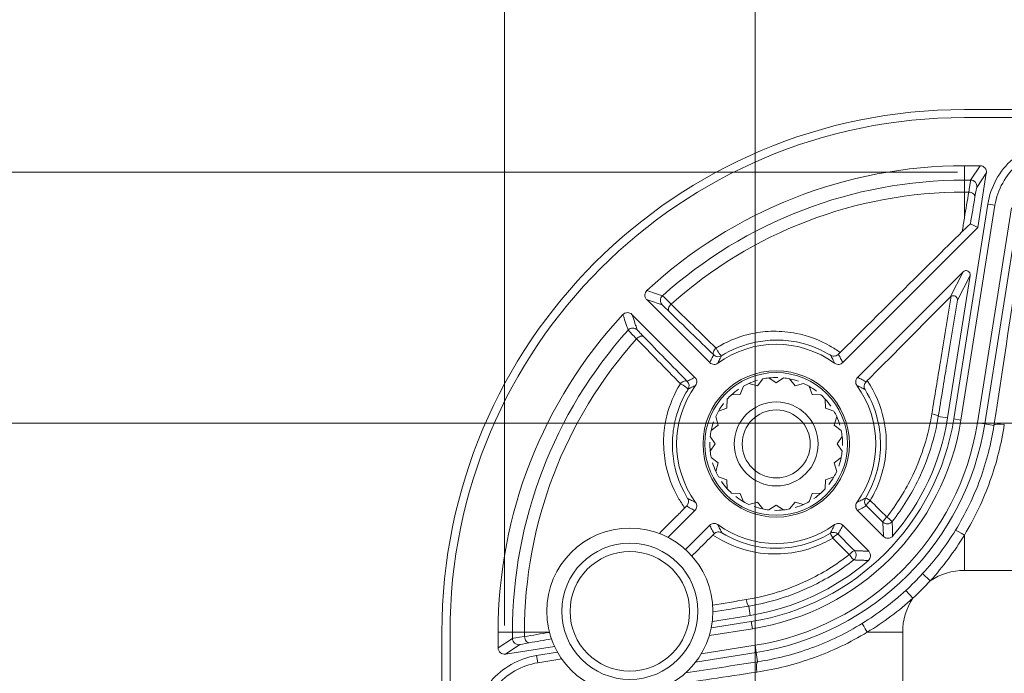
# Model space of a CAD drawing. Header units: millimetres. Extents: x 18 to 1379, y 18 to 1061.
# Tile 6 of 33: x 149 to 196, y 259 to 290. Entities that reach past the tile are written whole.
import ezdxf

# ---------------------------------------------------------------- set-up
doc = ezdxf.new("R2010")
doc.units = ezdxf.units.MM
doc.header["$LTSCALE"] = 5
for name, color, linetype, lineweight in [('Dimension (ANSI)', 7, 'Continuous', 9), ('Visible (ANSI)', 7, 'Continuous', 9), ('Visible Narrow (ANSI)', 7, 'Continuous', 9)]:
    doc.layers.add(name, color=color, linetype=linetype, lineweight=lineweight)
doc.styles.add('Note Text (ANSI)', font='arial.ttf')
doc.dimstyles.new('Default - mm_inch (ANSI)', dxfattribs={"dimscale": 5, "dimtxt": 1.7, "dimasz": 2, "dimexe": 3.175, "dimexo": 1, "dimgap": 0.8, "dimtad": 0, "dimtih": 1, "dimtoh": 1, "dimrnd": 1e-08, "dimzin": 4, "dimdsep": 46, "dimtxsty": 'Note Text (ANSI)', "dimblk": 'Filled-1', "dimcen": 0.09, "dimdle": 10, "dimclrd": 256, "dimclre": 256, "dimclrt": 256, "dimadec": 1, "dimazin": 0, "dimtfac": 1.176471, "dimtofl": 0, "dimtmove": 0, "dimatfit": 3, "dimfxl": 1, "dimtolj": 1, "dimtzin": 0, "dimlwd": -1, "dimlwe": -1, "dimarcsym": 0})

# ---------------------------------------------------------------- blocks, each defined once
blk = doc.blocks.new('Filled-1')
at = {"color": 0}
for p, q in [((0, 0), (-1, 0.15)), ((-1, 0.15), (-1, -0.15)), ((-1, 0), (0, 0)), ((-1, -0.15), (0, 0))]:
    blk.add_line(p, q, dxfattribs=at)
at = {"color": 0, "flags": 128}
blk.add_lwpolyline([(-1, -0.15), (0, 0), (-1, 0.15), (-1, -0.15)], dxfattribs=at)
at = {"color": 0}
blk.add_solid([(-1, -0.15), (0, 0), (-1, 0.15), (-1, -0.15)], dxfattribs=at)
blk = doc.blocks.new('*D34')
at = {"layer": 'Defpoints', "color": 0, "transparency": 16777216}
for p in [(198.719, 283.068), (66.127, 89.072), (198.719, 89.072)]:
    blk.add_point(p, dxfattribs=at)
at = {"layer": 'Dimension (ANSI)', "transparency": 16777216}
for p, q in [((193.719, 283.068), (50.252, 283.068)), ((66.127, 273.068), (66.127, 223.97)), ((66.127, 99.072), (66.127, 188.395)), ((193.719, 89.072), (50.252, 89.072))]:
    blk.add_line(p, q, dxfattribs=at)
at = {"layer": 'Dimension (ANSI)', "transparency": 16777216, "xscale": 10, "yscale": 10, "zscale": 10}
for p, rotation in [((66.127, 283.068), 90), ((66.127, 89.072), 270)]:
    blk.add_blockref('Filled-1', p, dxfattribs=dict(at, rotation=rotation))
at = {"layer": 'Dimension (ANSI)', "transparency": 16777216, "char_height": 8.5, "attachment_point": 5, "style": 'Note Text (ANSI)'}
for s, insert in [('\\A1; 194.00', (66.127, 214.522)), ('\\A1;[7.64]', (66.127, 196.735))]:
    blk.add_mtext(s, dxfattribs=dict(at, insert=insert))
blk = doc.blocks.new('*D36')
at = {"layer": 'Defpoints', "color": 0, "transparency": 16777216}
for p in [(95.274, 271.07), (224.047, 271.07), (224.047, 101.07)]:
    blk.add_point(p, dxfattribs=at)
at = {"layer": 'Dimension (ANSI)', "transparency": 16777216}
for p, q in [((219.047, 271.07), (79.399, 271.07)), ((95.274, 261.07), (95.274, 176.449)), ((95.274, 111.07), (95.274, 140.874)), ((219.047, 101.07), (79.399, 101.07))]:
    blk.add_line(p, q, dxfattribs=at)
at = {"layer": 'Dimension (ANSI)', "transparency": 16777216, "xscale": 10, "yscale": 10, "zscale": 10}
for p, rotation in [((95.274, 271.07), 90), ((95.274, 101.07), 270)]:
    blk.add_blockref('Filled-1', p, dxfattribs=dict(at, rotation=rotation))
at = {"layer": 'Dimension (ANSI)', "transparency": 16777216, "char_height": 8.5, "attachment_point": 5, "style": 'Note Text (ANSI)'}
for s, insert in [('\\A1; 170.00', (95.274, 167.001)), ('\\A1;[6.69]', (95.274, 149.214))]:
    blk.add_mtext(s, dxfattribs=dict(at, insert=insert))
blk = doc.blocks.new('*D38')
at = {"layer": 'Defpoints', "color": 0, "transparency": 16777216}
for p in [(366.045, 372.38), (172.049, 256.398), (366.045, 256.398)]:
    blk.add_point(p, dxfattribs=at)
at = {"layer": 'Dimension (ANSI)', "transparency": 16777216}
for p, q in [((172.049, 261.398), (172.049, 388.255)), ((366.045, 261.398), (366.045, 388.255)), ((182.049, 372.38), (222.667, 372.38)), ((356.045, 372.38), (269.717, 372.38))]:
    blk.add_line(p, q, dxfattribs=at)
at = {"layer": 'Dimension (ANSI)', "transparency": 16777216, "xscale": 10, "yscale": 10, "zscale": 10, "rotation": 180}
blk.add_blockref('Filled-1', (172.049, 372.38), dxfattribs=at)
at = {"layer": 'Dimension (ANSI)', "transparency": 16777216, "xscale": 10, "yscale": 10, "zscale": 10}
blk.add_blockref('Filled-1', (366.045, 372.38), dxfattribs=at)
at = {"layer": 'Dimension (ANSI)', "transparency": 16777216, "char_height": 8.5, "attachment_point": 5, "style": 'Note Text (ANSI)'}
for s, insert in [('\\A1; 194.00', (246.192, 380.72)), ('\\A1;[7.64]', (246.192, 362.933))]:
    blk.add_mtext(s, dxfattribs=dict(at, insert=insert))
blk = doc.blocks.new('*D39')
at = {"layer": 'Defpoints', "color": 0, "transparency": 16777216}
for p in [(184.047, 352.806), (184.047, 231.07), (354.047, 231.07)]:
    blk.add_point(p, dxfattribs=at)
at = {"layer": 'Dimension (ANSI)', "transparency": 16777216}
for p, q in [((184.047, 236.07), (184.047, 368.681)), ((354.047, 236.07), (354.047, 368.681)), ((194.047, 352.806), (268.474, 352.806)), ((344.047, 352.806), (315.524, 352.806))]:
    blk.add_line(p, q, dxfattribs=at)
at = {"layer": 'Dimension (ANSI)', "transparency": 16777216, "xscale": 10, "yscale": 10, "zscale": 10, "rotation": 180}
blk.add_blockref('Filled-1', (184.047, 352.806), dxfattribs=at)
at = {"layer": 'Dimension (ANSI)', "transparency": 16777216, "xscale": 10, "yscale": 10, "zscale": 10}
blk.add_blockref('Filled-1', (354.047, 352.806), dxfattribs=at)
at = {"layer": 'Dimension (ANSI)', "transparency": 16777216, "char_height": 8.5, "attachment_point": 5, "style": 'Note Text (ANSI)'}
for s, insert in [('\\A1; 170.00', (291.999, 361.145)), ('\\A1;[6.69]', (291.999, 343.358))]:
    blk.add_mtext(s, dxfattribs=dict(at, insert=insert))

msp = doc.modelspace()

# ---------------------------------------------------------------- linework, layer by layer
at = {"layer": 'Visible (ANSI)'}
for p, q in [((194.047, 286.056), (344.047, 286.056)), ((344.047, 285.67), (194.047, 285.67)), ((194.047, 283.368), (194.8, 283.368)), ((195.096, 283.021), (194.683, 280.413)), ((193.538, 271.264), (195.164, 281.531)), ((195.51, 281.476), (193.883, 271.209)), ((196.3, 281.351), (194.674, 271.084)), ((195.019, 271.029), (196.645, 281.296)), ((194.683, 280.413), (188.228, 273.958)), ((194.332, 280.592), (194.683, 280.413)), ((188.936, 273.251), (193.982, 278.297)), ((194.321, 278.124), (193.241, 271.31)), ((181.866, 273.958), (178.856, 276.968)), ((178.149, 276.261), (181.159, 273.251)), ((184.407, 273.18), (184.145, 272.848)), ((185.047, 272.991), (184.696, 273.225)), ((185.399, 273.225), (185.047, 272.991)), ((185.95, 272.848), (185.688, 273.18)), ((183.477, 272.829), (183.33, 272.433)), ((184.145, 272.848), (183.738, 272.962)), ((186.357, 272.962), (185.95, 272.848)), ((186.764, 272.433), (186.618, 272.829)), ((182.701, 272.209), (182.684, 271.787)), ((183.33, 272.433), (182.908, 272.416)), ((187.187, 272.416), (186.764, 272.433)), ((187.41, 271.787), (187.393, 272.209)), ((182.684, 271.787), (182.288, 271.64)), ((187.807, 271.64), (187.41, 271.787)), ((182.155, 271.379), (182.269, 270.972)), ((187.825, 270.972), (187.94, 271.379)), ((182.269, 270.972), (181.938, 270.71)), ((188.157, 270.71), (187.825, 270.972)), ((181.892, 270.422), (182.126, 270.07)), ((187.968, 270.07), (188.203, 270.422)), ((182.126, 270.07), (181.892, 269.718)), ((188.203, 269.718), (187.968, 270.07)), ((181.938, 269.429), (182.269, 269.167)), ((187.825, 269.167), (188.157, 269.429)), ((182.269, 269.167), (182.155, 268.76)), ((187.94, 268.76), (187.825, 269.167)), ((182.288, 268.5), (182.684, 268.353)), ((187.41, 268.353), (187.807, 268.5)), ((182.684, 268.353), (182.701, 267.931)), ((187.393, 267.931), (187.41, 268.353)), ((182.908, 267.724), (183.33, 267.707)), ((183.33, 267.707), (183.477, 267.31)), ((186.618, 267.31), (186.764, 267.707)), ((186.764, 267.707), (187.187, 267.724)), ((183.738, 267.177), (184.145, 267.292)), ((184.145, 267.292), (184.407, 266.96)), ((184.696, 266.914), (185.047, 267.149)), ((185.047, 267.149), (185.399, 266.914)), ((185.688, 266.96), (185.95, 267.292)), ((185.95, 267.292), (186.357, 267.177)), ((181.159, 266.889), (179.872, 265.601)), ((190.178, 265.647), (188.936, 266.889)), ((180.708, 265.023), (181.866, 266.182)), ((188.228, 266.182), (189.471, 264.939)), ((183.807, 261.876), (181.993, 261.589)), ((181.942, 261.277), (183.854, 261.579)), ((169.061, 111.07), (169.061, 261.07)), ((169.447, 261.07), (169.447, 111.07)), ((171.749, 260.317), (171.749, 261.07)), ((183.908, 261.234), (181.849, 260.908)), ((184.033, 260.444), (181.463, 260.036)), ((174.443, 260.393), (172.096, 260.021)), ((173.586, 259.953), (174.588, 260.112)), ((181.193, 259.639), (184.088, 260.098)), ((174.791, 259.79), (173.641, 259.608))]:
    msp.add_line(p, q, dxfattribs=at)
for centre, radius in [((185.047, 270.07), 3.5), ((185.047, 270.07), 3.412), ((185.047, 270.07), 2.007), ((185.047, 270.07), 1.626), ((178.047, 262.07), 3.975)]:
    msp.add_circle(centre, radius, dxfattribs=at)
for centre, radius, start, end in [((194.047, 261.07), 24.986, 90, 180), ((194.047, 261.07), 24.6, 90, 180), ((194.047, 261.07), 22.298, 90, 132.9163), ((194.047, 261.07), 22.298, 137.0837, 180), ((185.047, 270.07), 4.762, 54.0923, 125.9077), ((185.047, 270.07), 3.175, 96.3597, 101.6403), ((185.047, 270.07), 3.175, 78.3597, 83.6403), ((185.047, 270.07), 4.762, 144.0923, 215.9077), ((185.047, 270.07), 3.175, 114.3597, 119.6403), ((185.047, 270.07), 3.175, 60.3597, 65.6403), ((185.047, 270.07), 4.763, 324.0923, 35.9077), ((185.047, 270.07), 3.175, 132.3597, 137.6403), ((185.047, 270.07), 3.175, 42.3597, 47.6403), ((185.047, 270.07), 3.175, 150.3597, 155.6403), ((182.031, 273.086), 11.65, 279, 351), ((185.047, 270.07), 3.175, 24.3597, 29.6403), ((182.031, 273.086), 11.35, 319.1515, 351), ((182.031, 273.086), 12, 279, 351), ((182.031, 273.086), 12.8, 279, 351), ((182.031, 273.086), 13.15, 279, 351), ((185.047, 270.07), 3.175, 168.3597, 173.6403), ((185.047, 270.07), 3.175, 6.3597, 11.6403), ((185.047, 270.07), 3.175, 186.3597, 191.6403), ((185.047, 270.07), 3.175, 348.3597, 353.6403), ((185.047, 270.07), 3.175, 204.3597, 209.6403), ((185.047, 270.07), 3.175, 330.3597, 335.6403), ((185.047, 270.07), 3.175, 222.3597, 227.6403), ((185.047, 270.07), 3.175, 312.3597, 317.6403), ((185.047, 270.07), 3.175, 240.3597, 245.6403), ((185.047, 270.07), 3.175, 294.3597, 299.6403), ((185.047, 270.07), 3.175, 258.3597, 263.6403), ((185.047, 270.07), 3.175, 276.3597, 281.6403), ((185.047, 270.07), 4.762, 234.0923, 305.9077), ((182.031, 273.086), 11.35, 279, 310.8485)]:
    msp.add_arc(centre, radius, start, end, dxfattribs=at)
for centre, major_axis, ratio, start_param, end_param in [((194.8, 283.068), (0.166, 0.25), 0.999122, 5.142117, 6.869256), ((194.123, 278.156), (0.091, 0.178), 0.998408, 5.027017, 7.539354), ((172.049, 260.317), (-0.25, -0.166), 0.999122, 5.697115, 7.424253)]:
    msp.add_ellipse(centre, major_axis=major_axis, ratio=ratio, start_param=start_param, end_param=end_param, dxfattribs=at)
for points, knots in [([(195.164, 281.531), (195.295, 282.358), (195.725, 283.135), (196.358, 283.685), (197.005, 284.248), (197.86, 284.568), (198.719, 284.568)], [-1.078813, -1.078813, -1.078813, -1.078813, -0.380834, -0.380834, -0.380834, 0.334407, 0.334407, 0.334407, 0.334407]), ([(198.719, 284.218), (197.944, 284.218), (197.172, 283.929), (196.587, 283.421), (196.016, 282.925), (195.628, 282.223), (195.51, 281.476)], [-0.334407, -0.334407, -0.334407, -0.334407, 0.380834, 0.380834, 0.380834, 1.078813, 1.078813, 1.078813, 1.078813]), ([(193.946, 280.221), (193.979, 280.436), (194.012, 280.649), (194.045, 280.867), (194.046, 280.873), (194.047, 280.88)], [0.03438192, 0.03438192, 0.03438192, 0.03438192, 0.11239941, 0.11239941, 0.11473674, 0.11473674, 0.11473674, 0.11473674]), ([(188.105, 274.442), (188.257, 274.593), (188.409, 274.744), (189.98, 276.305), (191.375, 277.687), (193.04, 279.33), (193.493, 279.775), (193.946, 280.221)], [8.945199, 8.945199, 8.945199, 8.945199, 9.0048578, 9.0048578, 9.562907, 9.562907, 9.7558747, 9.7558747, 9.7558747, 9.7558747]), ([(194.332, 280.592), (194.331, 280.592), (194.325, 280.587), (194.302, 280.565), (194.277, 280.542), (194.204, 280.473), (194.156, 280.426), (194.056, 280.329), (194.002, 280.276), (193.946, 280.221)], [0, 0, 0, 0, 0.011052, 0.011052, 0.02975374, 0.02975374, 0.05186425, 0.05186425, 0.07259333, 0.07259333, 0.07259333, 0.07259333]), ([(178.864, 277.4), (178.835, 277.373), (178.812, 277.342), (178.779, 277.271), (178.77, 277.232), (178.767, 277.154), (178.773, 277.115), (178.793, 277.058), (178.803, 277.038), (178.827, 277.001), (178.84, 276.984), (178.856, 276.968)], [0, 0, 0, 0, 0.01171532, 0.01171532, 0.02342607, 0.02342607, 0.03513981, 0.03513981, 0.04173392, 0.04173392, 0.04832911, 0.04832911, 0.04832911, 0.04832911]), ([(193.368, 277.093), (192.247, 275.959), (191.003, 274.704), (189.627, 273.32), (189.515, 273.208), (189.403, 273.095)], [7.5200238, 7.5200238, 7.5200238, 7.5200238, 8.0188156, 8.0188156, 8.0627961, 8.0627961, 8.0627961, 8.0627961]), ([(193.714, 276.935), (193.714, 276.935), (193.714, 276.936), (193.717, 276.954), (193.717, 276.971), (193.711, 277.006), (193.706, 277.024), (193.686, 277.065), (193.669, 277.088), (193.627, 277.123), (193.604, 277.136), (193.555, 277.152), (193.529, 277.155), (193.479, 277.153), (193.454, 277.147), (193.426, 277.134), (193.42, 277.132), (193.415, 277.129)], [-0.05168201, -0.05168201, -0.05168201, -0.05168201, -0.05143981, -0.05143981, -0.04428996, -0.04428996, -0.03722155, -0.03722155, -0.02676598, -0.02676598, -0.01777054, -0.01777054, -0.00960245, -0.00960245, -0.00189195, -0.00189195, 0, 0, 0, 0]), ([(178.149, 276.261), (178.121, 276.289), (178.088, 276.311), (178.016, 276.341), (177.978, 276.349), (177.9, 276.349), (177.861, 276.342), (177.804, 276.319), (177.785, 276.309), (177.749, 276.284), (177.732, 276.269), (177.717, 276.253)], [0, 0, 0, 0, 0.0117308, 0.0117308, 0.02345175, 0.02345175, 0.03516466, 0.03516466, 0.04174702, 0.04174702, 0.04832996, 0.04832996, 0.04832996, 0.04832996]), ([(188.019, 274.355), (188.002, 274.337), (187.983, 274.323), (187.936, 274.294), (187.908, 274.282), (187.844, 274.265), (187.804, 274.262), (187.726, 274.272), (187.688, 274.285), (187.655, 274.305), (187.654, 274.305), (187.654, 274.305)], [0, 0, 0, 0, 0.00784324, 0.00784324, 0.01923983, 0.01923983, 0.03595817, 0.03595817, 0.05338012, 0.05338012, 0.05373672, 0.05373672, 0.05373672, 0.05373672]), ([(188.105, 274.442), (188.079, 274.416), (188.053, 274.389), (188.025, 274.361), (188.022, 274.358), (188.019, 274.355)], [0, 0, 0, 0, 0.01116554, 0.01116554, 0.01235143, 0.01235143, 0.01235143, 0.01235143]), ([(181.866, 273.958), (181.894, 273.93), (181.927, 273.909), (181.999, 273.878), (182.037, 273.871), (182.108, 273.87), (182.14, 273.875), (182.2, 273.894), (182.229, 273.909), (182.254, 273.927)], [0, 0, 0, 0, 0.01171788, 0.01171788, 0.02343538, 0.02343538, 0.03295471, 0.03295471, 0.04247443, 0.04247443, 0.04247443, 0.04247443]), ([(187.84, 273.927), (187.872, 273.904), (187.908, 273.888), (187.984, 273.869), (188.023, 273.868), (188.093, 273.879), (188.124, 273.888), (188.18, 273.917), (188.206, 273.936), (188.228, 273.958)], [0, 0, 0, 0, 0.01172172, 0.01172172, 0.02344126, 0.02344126, 0.03295792, 0.03295792, 0.04247461, 0.04247461, 0.04247461, 0.04247461]), ([(181.19, 272.863), (181.213, 272.895), (181.229, 272.93), (181.248, 273.006), (181.249, 273.046), (181.239, 273.116), (181.229, 273.146), (181.2, 273.203), (181.181, 273.229), (181.159, 273.251)], [0, 0, 0, 0, 0.01172172, 0.01172172, 0.02344126, 0.02344126, 0.03295792, 0.03295792, 0.04247461, 0.04247461, 0.04247461, 0.04247461]), ([(188.936, 273.251), (188.908, 273.223), (188.886, 273.191), (188.856, 273.119), (188.848, 273.08), (188.848, 273.009), (188.852, 272.978), (188.872, 272.917), (188.886, 272.889), (188.905, 272.863)], [0, 0, 0, 0, 0.01171788, 0.01171788, 0.02343538, 0.02343538, 0.03295471, 0.03295471, 0.04247443, 0.04247443, 0.04247443, 0.04247443]), ([(189.344, 273.036), (189.32, 273.012), (189.301, 272.985), (189.27, 272.924), (189.26, 272.889), (189.253, 272.822), (189.254, 272.79), (189.268, 272.728), (189.28, 272.698), (189.296, 272.67), (189.296, 272.669), (189.297, 272.669)], [-0.04526982, -0.04526982, -0.04526982, -0.04526982, -0.03509484, -0.03509484, -0.02319475, -0.02319475, -0.0117536, -0.0117536, 0, 0, 0.00027066, 0.00027066, 0.00027066, 0.00027066]), ([(189.344, 273.036), (189.346, 273.038), (189.348, 273.04), (189.368, 273.06), (189.386, 273.077), (189.403, 273.095)], [0.041942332, 0.041942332, 0.041942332, 0.041942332, 0.042839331, 0.042839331, 0.050442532, 0.050442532, 0.050442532, 0.050442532]), ([(180.762, 267.098), (180.78, 267.116), (180.794, 267.134), (180.824, 267.181), (180.835, 267.209), (180.853, 267.273), (180.855, 267.313), (180.845, 267.392), (180.832, 267.429), (180.813, 267.462), (180.812, 267.463), (180.812, 267.463)], [-0.06339923, -0.06339923, -0.06339923, -0.06339923, -0.05408387, -0.05408387, -0.04054822, -0.04054822, -0.02069195, -0.02069195, 0, 0, 0.00042353, 0.00042353, 0.00042353, 0.00042353]), ([(179.458, 265.786), (179.711, 266.042), (179.966, 266.298), (180.373, 266.708), (180.524, 266.86), (180.676, 267.012)], [7.7874166, 7.7874166, 7.7874166, 7.7874166, 7.8887593, 7.8887593, 7.9484181, 7.9484181, 7.9484181, 7.9484181]), ([(180.762, 267.098), (180.752, 267.088), (180.742, 267.078), (180.713, 267.049), (180.694, 267.03), (180.676, 267.012)], [0.04381224, 0.04381224, 0.04381224, 0.04381224, 0.04811253, 0.04811253, 0.05616559, 0.05616559, 0.05616559, 0.05616559]), ([(181.159, 266.889), (181.187, 266.916), (181.209, 266.949), (181.239, 267.021), (181.247, 267.06), (181.247, 267.131), (181.242, 267.162), (181.223, 267.223), (181.208, 267.251), (181.19, 267.277)], [0, 0, 0, 0, 0.01171788, 0.01171788, 0.02343538, 0.02343538, 0.03295471, 0.03295471, 0.04247443, 0.04247443, 0.04247443, 0.04247443]), ([(188.905, 267.277), (188.882, 267.245), (188.865, 267.209), (188.847, 267.133), (188.845, 267.094), (188.856, 267.024), (188.866, 266.994), (188.894, 266.937), (188.913, 266.911), (188.936, 266.889)], [0, 0, 0, 0, 0.01172172, 0.01172172, 0.02344126, 0.02344126, 0.03295792, 0.03295792, 0.04247461, 0.04247461, 0.04247461, 0.04247461]), ([(182.254, 266.212), (182.223, 266.235), (182.187, 266.252), (182.111, 266.27), (182.071, 266.272), (182.001, 266.261), (181.971, 266.251), (181.914, 266.223), (181.889, 266.204), (181.866, 266.182)], [0, 0, 0, 0, 0.01172172, 0.01172172, 0.02344126, 0.02344126, 0.03295792, 0.03295792, 0.04247461, 0.04247461, 0.04247461, 0.04247461]), ([(188.228, 266.182), (188.201, 266.209), (188.168, 266.231), (188.096, 266.261), (188.057, 266.269), (187.987, 266.27), (187.955, 266.265), (187.895, 266.245), (187.866, 266.231), (187.84, 266.212)], [0, 0, 0, 0, 0.01171788, 0.01171788, 0.02343538, 0.02343538, 0.03295471, 0.03295471, 0.04247443, 0.04247443, 0.04247443, 0.04247443]), ([(182.022, 265.714), (181.91, 265.602), (181.797, 265.49), (181.461, 265.156), (181.238, 264.934), (181.016, 264.714)], [9.0512043, 9.0512043, 9.0512043, 9.0512043, 9.0951848, 9.0951848, 9.1829659, 9.1829659, 9.1829659, 9.1829659]), ([(182.082, 265.773), (182.105, 265.797), (182.132, 265.816), (182.193, 265.847), (182.228, 265.857), (182.295, 265.865), (182.327, 265.863), (182.39, 265.849), (182.419, 265.838), (182.447, 265.821), (182.448, 265.821), (182.448, 265.82)], [0, 0, 0, 0, 0.01011722, 0.01011722, 0.02194975, 0.02194975, 0.03332595, 0.03332595, 0.04501283, 0.04501283, 0.04528195, 0.04528195, 0.04528195, 0.04528195]), ([(190.178, 265.647), (190.205, 265.619), (190.238, 265.597), (190.31, 265.567), (190.349, 265.559), (190.427, 265.558), (190.466, 265.566), (190.524, 265.589), (190.545, 265.601), (190.584, 265.628), (190.601, 265.644), (190.617, 265.662)], [0, 0, 0, 0, 0.011721, 0.011721, 0.02343824, 0.02343824, 0.03515404, 0.03515404, 0.04228599, 0.04228599, 0.04941846, 0.04941846, 0.04941846, 0.04941846]), ([(189.455, 264.5), (189.484, 264.526), (189.509, 264.557), (189.544, 264.627), (189.554, 264.665), (189.561, 264.743), (189.556, 264.782), (189.537, 264.842), (189.527, 264.863), (189.502, 264.904), (189.487, 264.923), (189.471, 264.939)], [0, 0, 0, 0, 0.01172098, 0.01172098, 0.02343819, 0.02343819, 0.03515396, 0.03515396, 0.04228596, 0.04228596, 0.04941846, 0.04941846, 0.04941846, 0.04941846]), ([(170.549, 256.398), (170.549, 257.236), (170.853, 258.071), (171.392, 258.712), (171.944, 259.37), (172.738, 259.819), (173.586, 259.953)], [-0.334407, -0.334407, -0.334407, -0.334407, 0.363572, 0.363572, 0.363572, 1.078813, 1.078813, 1.078813, 1.078813]), ([(173.641, 259.608), (172.875, 259.486), (172.158, 259.081), (171.66, 258.487), (171.173, 257.908), (170.899, 257.155), (170.899, 256.398)], [-1.078813, -1.078813, -1.078813, -1.078813, -0.363572, -0.363572, -0.363572, 0.334407, 0.334407, 0.334407, 0.334407])]:
    msp.add_open_spline(points, degree=3, knots=knots, dxfattribs=at)
for points in [[(193.415, 277.129), (193.398, 277.119), (193.382, 277.107), (193.368, 277.093)], [(183.738, 272.962), (183.87, 273.022), (184.006, 273.072), (184.145, 273.114)], [(184.696, 273.225), (184.84, 273.241), (184.985, 273.247), (185.129, 273.244)], [(185.688, 273.18), (185.83, 273.15), (185.97, 273.111), (186.106, 273.063)], [(182.908, 272.416), (183.015, 272.513), (183.129, 272.604), (183.248, 272.686)], [(186.618, 272.829), (186.743, 272.758), (186.864, 272.677), (186.979, 272.589)], [(187.393, 272.209), (187.491, 272.102), (187.581, 271.988), (187.663, 271.869)], [(182.288, 271.64), (182.359, 271.766), (182.44, 271.887), (182.528, 272.002)], [(187.94, 271.379), (187.999, 271.247), (188.05, 271.111), (188.091, 270.973)], [(181.938, 270.71), (181.967, 270.852), (182.006, 270.992), (182.054, 271.129)], [(188.203, 270.422), (188.219, 270.278), (188.225, 270.133), (188.221, 269.988)], [(181.892, 269.718), (181.876, 269.862), (181.87, 270.007), (181.873, 270.152)], [(188.157, 269.429), (188.128, 269.287), (188.089, 269.148), (188.04, 269.011)], [(182.155, 268.76), (182.095, 268.892), (182.045, 269.028), (182.003, 269.167)], [(187.807, 268.5), (187.735, 268.374), (187.655, 268.253), (187.567, 268.138)], [(182.701, 267.931), (182.604, 268.038), (182.513, 268.151), (182.431, 268.271)], [(183.477, 267.31), (183.351, 267.382), (183.23, 267.462), (183.115, 267.55)], [(187.187, 267.724), (187.08, 267.626), (186.966, 267.536), (186.847, 267.454)], [(184.407, 266.96), (184.265, 266.989), (184.125, 267.028), (183.989, 267.077)], [(186.357, 267.177), (186.225, 267.118), (186.089, 267.067), (185.95, 267.026)], [(185.399, 266.914), (185.255, 266.898), (185.11, 266.892), (184.965, 266.896)], [(182.022, 265.714), (182.042, 265.734), (182.062, 265.754), (182.082, 265.773)]]:
    msp.add_open_spline(points, degree=3, dxfattribs=at)
at = {"layer": 'Visible Narrow (ANSI)'}
for p, q in [((194.047, 283.368), (194.047, 282.683)), ((194.8, 283.368), (194.345, 282.683)), ((194.641, 282.336), (195.096, 283.021)), ((194.047, 282.11), (194.047, 282.683)), ((194.345, 282.683), (194.047, 282.683)), ((194.047, 282.11), (194.047, 280.88)), ((194.047, 282.11), (194.256, 282.11)), ((195.51, 281.476), (195.164, 281.531)), ((193.982, 278.297), (193.368, 277.093)), ((193.714, 276.935), (194.321, 278.124)), ((193.241, 271.31), (192.798, 271.381)), ((193.883, 271.209), (193.538, 271.264)), ((195.019, 271.029), (194.674, 271.084)), ((195.019, 271.029), (195.462, 270.959)), ((194.047, 265.715), (194.047, 264.022)), ((192.05, 263.87), (192.418, 263.532)), ((194.047, 264.022), (344.047, 264.022)), ((191.586, 262.698), (191.247, 263.067)), ((183.807, 261.876), (183.736, 262.319)), ((183.908, 261.234), (183.854, 261.579)), ((171.749, 261.07), (172.434, 261.07)), ((173.007, 261.07), (172.434, 261.07)), ((172.434, 261.07), (172.434, 260.772)), ((173.007, 260.861), (173.007, 261.07)), ((173.007, 261.07), (174.2, 261.07)), ((189.402, 261.07), (191.095, 261.07)), ((191.095, 111.07), (191.095, 261.07)), ((172.434, 260.772), (171.749, 260.317)), ((172.096, 260.021), (172.781, 260.476)), ((184.088, 260.098), (184.033, 260.444)), ((173.641, 259.608), (173.586, 259.953)), ((184.088, 260.098), (184.158, 259.655))]:
    msp.add_line(p, q, dxfattribs=at)
for radius in [3.256, 2.86]:
    msp.add_circle((178.047, 262.07), radius, dxfattribs=at)
for centre, radius, start, end in [((194.047, 261.07), 21.613, 90, 131.9275), ((194.047, 261.07), 21.04, 90, 131.8165), ((194.047, 261.07), 21.613, 138.0725, 180), ((194.047, 261.07), 21.04, 138.1835, 180), ((182.031, 273.086), 13.613, 312.6095, 317.3905), ((194.047, 261.07), 2.952, 90, 123.4993), ((182.031, 273.086), 14.113, 312.6095, 317.3905), ((194.047, 261.07), 2.952, 146.5007, 180)]:
    msp.add_arc(centre, radius, start, end, dxfattribs=at)
for centre, major_axis, ratio, start_param, end_param in [((194.156, 281.184), (0.19, 1.5), 0.013915, 0.03667, 0.907242), ((194.345, 282.383), (-0.25, 0.166), 0.999122, 3.571321, 5.29846), ((191.824, 264.022), (4.595, 29.301), 0.017072, 0.908155, 0.960476), ((194.256, 281.925), (0.296, -0.051), 0.611718, 0.022063, 1.675778), ((194.452, 281.137), (0.19, 1.2), 0.01724, 0.037638, 0.90821), ((192.12, 263.975), (4.595, 29.001), 0.01724, 0.90821, 0.963413), ((193.881, 264.1), (4.563, 28.801), 0.01724, 4.955562, 5.32307), ((179.806, 276.927), (0.098, 0.284), 0.999204, 1.065038, 2.688809), ((180.142, 276.613), (-0.209, -0.215), 0.616393, 4.669676, 6.26102), ((178.19, 275.311), (-0.284, -0.098), 0.999204, 3.594376, 5.218147), ((178.505, 274.975), (0.215, 0.209), 0.616393, 0.022165, 1.613509), ((182.27, 274.536), (-0.21, -0.214), 0.513944, 4.672635, 6.262839), ((182.27, 274.536), (0.159, -0.255), 0.096095, 4.179083, 6.274418), ((182.27, 274.536), (0.262, -0.147), 0.999836, 4.439149, 5.780855), ((180.581, 272.848), (0.214, 0.21), 0.513944, 0.020346, 1.61055), ((180.581, 272.848), (0.255, -0.159), 0.096095, 0.008767, 2.104103), ((180.581, 272.848), (0.255, -0.158), 0.999912, 0, 1.341706), ((192.502, 271.428), (0.296, -0.048), 0.247748, 0.018015, 1.649899), ((195.956, 270.881), (-0.494, 0.076), 0.23551, 4.748654, 6.265227), ((189.572, 267.326), (-0.257, 0.156), 0.999913, 0, 1.330425), ((189.572, 267.326), (-0.257, 0.155), 0.065173, 4.863138, 6.27444), ((189.572, 267.326), (-0.212, -0.213), 0.161195, 4.685171, 6.265501), ((190.357, 266.545), (-0.212, -0.213), 0.123535, 4.688059, 6.265597), ((190.357, 266.545), (0.236, -0.185), 0.038814, 0.017466, 1.690913), ((190.357, 266.545), (0.299, 0.018), 0.999654, 3.867421, 5.557357), ((187.791, 265.545), (-0.155, 0.257), 0.065173, 0.008745, 1.420047), ((187.791, 265.545), (-0.26, 0.15), 0.999837, 4.448947, 5.779372), ((187.791, 265.545), (0.213, 0.212), 0.161195, 0.017685, 1.598014), ((194.047, 265.686), (-0.426, 0.262), 0.049251, 4.74265, 6.265711), ((188.572, 264.76), (0.213, 0.212), 0.123535, 0.017588, 1.595127), ((188.572, 264.76), (0.185, -0.236), 0.038814, 4.592272, 6.265719), ((188.572, 264.76), (0.018, 0.299), 0.999654, 3.867421, 5.557357), ((183.69, 262.615), (0.048, -0.296), 0.247748, 4.633287, 6.26517), ((189.431, 261.07), (-0.262, 0.426), 0.049251, 0.017475, 1.540535), ((191.095, 263.293), (-29.301, -4.595), 0.017072, 5.324207, 5.37503), ((173.933, 260.962), (-1.5, -0.19), 0.013915, 5.375944, 6.246515), ((172.734, 260.772), (-0.166, 0.25), 0.999122, 0.984726, 2.711865), ((173.98, 260.665), (-1.2, -0.19), 0.01724, 5.374976, 6.245547), ((173.193, 260.861), (0.051, -0.296), 0.611718, 4.607407, 6.261122), ((191.142, 262.997), (-29.001, -4.595), 0.01724, 5.329335, 5.374976), ((191.017, 261.236), (-28.801, -4.563), 0.01724, 1.202561, 1.327623), ((184.237, 259.161), (-0.076, 0.494), 0.23551, 0.017958, 1.534532), ((191.095, 260.742), (-29.301, -4.563), 0.01696, 1.173681, 1.327713)]:
    msp.add_ellipse(centre, major_axis=major_axis, ratio=ratio, start_param=start_param, end_param=end_param, dxfattribs=at)
for points, knots in [([(179.606, 277.15), (179.48, 277.193), (179.354, 277.235), (179.107, 277.318), (178.985, 277.359), (178.864, 277.4)], [-1.993878, -1.993878, -1.993878, -1.993878, -0.996939, -0.996939, -0.030024, -0.030024, -0.030024, -0.030024]), ([(178.856, 276.968), (178.977, 276.927), (179.098, 276.886), (179.344, 276.801), (179.469, 276.758), (179.594, 276.715)], [0.030547, 0.030547, 0.030547, 0.030547, 0.996939, 0.996939, 1.993878, 1.993878, 1.993878, 1.993878]), ([(180.019, 276.751), (179.86, 276.91), (179.736, 277.031), (179.632, 277.129), (179.611, 277.147), (179.606, 277.15)], [0, 0, 0, 0, 0.0685893, 0.0685893, 0.1045515, 0.1045515, 0.1045515, 0.1045515]), ([(193.415, 277.129), (193.246, 276.116), (193.074, 275.074), (192.764, 273.187), (192.628, 272.351), (192.49, 271.505)], [-0.6022991, -0.6022991, -0.6022991, -0.6022991, -0.2627552, -0.2627552, 0, 0, 0, 0]), ([(192.798, 271.381), (192.935, 272.218), (193.07, 273.046), (193.377, 274.909), (193.547, 275.936), (193.714, 276.935)], [0, 0, 0, 0, 0.2627552, 0.2627552, 0.6008236, 0.6008236, 0.6008236, 0.6008236]), ([(179.594, 276.715), (179.598, 276.713), (179.616, 276.699), (179.701, 276.622), (179.801, 276.526), (179.93, 276.4)], [-0.1045515, -0.1045515, -0.1045515, -0.1045515, -0.0685893, -0.0685893, 0, 0, 0, 0]), ([(177.717, 276.253), (177.734, 276.202), (177.751, 276.151), (177.809, 275.979), (177.85, 275.859), (177.916, 275.663), (177.942, 275.587), (177.967, 275.511)], [-1.963854, -1.963854, -1.963854, -1.963854, -1.556337, -1.556337, -0.598591, -0.598591, 0, 0, 0, 0]), ([(178.403, 275.523), (178.377, 275.598), (178.351, 275.674), (178.283, 275.869), (178.242, 275.989), (178.184, 276.159), (178.166, 276.21), (178.149, 276.261)], [0, 0, 0, 0, 0.598591, 0.598591, 1.556337, 1.556337, 1.963331, 1.963331, 1.963331, 1.963331]), ([(177.967, 275.511), (177.972, 275.501), (178.036, 275.433), (178.21, 275.256), (178.283, 275.182), (178.367, 275.098)], [0, 0, 0, 0, 0.0684706, 0.0684706, 0.1045515, 0.1045515, 0.1045515, 0.1045515]), ([(178.717, 275.187), (178.651, 275.255), (178.593, 275.315), (178.456, 275.459), (178.406, 275.515), (178.403, 275.523)], [-0.1045515, -0.1045515, -0.1045515, -0.1045515, -0.0684706, -0.0684706, 0, 0, 0, 0]), ([(188.105, 274.442), (187.949, 274.555), (187.786, 274.66), (187.119, 275.041), (186.572, 275.245), (185.645, 275.427), (185.279, 275.46), (184.91, 275.456), (184.574, 275.451), (184.236, 275.415), (183.368, 275.235), (182.845, 275.04), (182.296, 274.73), (182.231, 274.692), (182.168, 274.652)], [-0.8953345, -0.8953345, -0.8953345, -0.8953345, -0.8339778, -0.8339778, -0.6516811, -0.6516811, -0.5377457, -0.5377457, -0.5377457, -0.433736, -0.433736, -0.2673205, -0.2673205, -0.2449423, -0.2449423, -0.2449423, -0.2449423]), ([(182.428, 274.281), (182.487, 274.318), (182.548, 274.354), (183.061, 274.644), (183.55, 274.827), (184.361, 274.995), (184.677, 275.029), (184.991, 275.034), (185.335, 275.039), (185.677, 275.008), (186.544, 274.839), (187.055, 274.649), (187.566, 274.358), (187.61, 274.332), (187.654, 274.305)], [0.2449423, 0.2449423, 0.2449423, 0.2449423, 0.2673205, 0.2673205, 0.433736, 0.433736, 0.5377457, 0.5377457, 0.5377457, 0.6516811, 0.6516811, 0.8339778, 0.8339778, 0.8512975, 0.8512975, 0.8512975, 0.8512975]), ([(182.057, 274.324), (182.044, 274.301), (182.032, 274.277), (181.999, 274.218), (181.98, 274.182), (181.961, 274.146), (181.943, 274.112), (181.926, 274.078), (181.894, 274.016), (181.88, 273.987), (181.866, 273.958)], [-1.25778639, -1.25778639, -1.25778639, -1.25778639, -1.24481895, -1.24481895, -1.22478031, -1.22478031, -1.22478031, -1.20619748, -1.20619748, -1.19041245, -1.19041245, -1.19041245, -1.19041245]), ([(182.254, 273.927), (182.267, 273.955), (182.28, 273.983), (182.308, 274.044), (182.324, 274.076), (182.34, 274.109), (182.357, 274.144), (182.375, 274.179), (182.404, 274.236), (182.416, 274.259), (182.428, 274.281)], [1.19042036, 1.19042036, 1.19042036, 1.19042036, 1.20619748, 1.20619748, 1.22478031, 1.22478031, 1.22478031, 1.24481895, 1.24481895, 1.25778639, 1.25778639, 1.25778639, 1.25778639]), ([(187.654, 274.305), (187.668, 274.278), (187.682, 274.251), (187.714, 274.19), (187.732, 274.155), (187.749, 274.121), (187.766, 274.086), (187.782, 274.052), (187.813, 273.987), (187.827, 273.957), (187.84, 273.927)], [-1.26245861, -1.26245861, -1.26245861, -1.26245861, -1.24685438, -1.24685438, -1.22708558, -1.22708558, -1.22708558, -1.20735011, -1.20735011, -1.19042036, -1.19042036, -1.19042036, -1.19042036]), ([(188.228, 273.958), (188.213, 273.989), (188.198, 274.02), (188.164, 274.087), (188.146, 274.123), (188.127, 274.158), (188.108, 274.194), (188.089, 274.23), (188.053, 274.295), (188.036, 274.325), (188.019, 274.355)], [1.19041245, 1.19041245, 1.19041245, 1.19041245, 1.20735011, 1.20735011, 1.22708558, 1.22708558, 1.22708558, 1.24685438, 1.24685438, 1.26368837, 1.26368837, 1.26368837, 1.26368837]), ([(181.159, 273.251), (181.13, 273.237), (181.101, 273.223), (181.039, 273.191), (181.005, 273.174), (180.971, 273.156), (180.935, 273.137), (180.899, 273.118), (180.84, 273.086), (180.817, 273.073), (180.793, 273.06)], [1.19041245, 1.19041245, 1.19041245, 1.19041245, 1.20619748, 1.20619748, 1.22478031, 1.22478031, 1.22478031, 1.24481895, 1.24481895, 1.25778639, 1.25778639, 1.25778639, 1.25778639]), ([(189.344, 273.036), (189.315, 273.052), (189.285, 273.069), (189.218, 273.106), (189.18, 273.127), (189.141, 273.147), (189.105, 273.166), (189.068, 273.185), (188.999, 273.22), (188.968, 273.235), (188.936, 273.251)], [-1.265747, -1.265747, -1.265747, -1.265747, -1.24935061, -1.24935061, -1.22808933, -1.22808933, -1.22808933, -1.20785199, -1.20785199, -1.19041245, -1.19041245, -1.19041245, -1.19041245]), ([(180.465, 272.949), (180.426, 272.886), (180.387, 272.822), (180.077, 272.273), (179.882, 271.75), (179.702, 270.882), (179.666, 270.543), (179.662, 270.207), (179.657, 269.839), (179.69, 269.473), (179.872, 268.546), (180.076, 267.999), (180.457, 267.331), (180.562, 267.168), (180.676, 267.012)], [-0.7514946, -0.7514946, -0.7514946, -0.7514946, -0.7291626, -0.7291626, -0.5627498, -0.5627498, -0.4587418, -0.4587418, -0.4587418, -0.3448097, -0.3448097, -0.1625185, -0.1625185, -0.1011024, -0.1011024, -0.1011024, -0.1011024]), ([(180.812, 267.463), (180.785, 267.507), (180.759, 267.551), (180.468, 268.062), (180.278, 268.573), (180.109, 269.44), (180.078, 269.782), (180.083, 270.127), (180.088, 270.441), (180.122, 270.757), (180.291, 271.568), (180.473, 272.057), (180.763, 272.57), (180.799, 272.63), (180.836, 272.689)], [0.1451394, 0.1451394, 0.1451394, 0.1451394, 0.1625185, 0.1625185, 0.3448097, 0.3448097, 0.4587418, 0.4587418, 0.4587418, 0.5627498, 0.5627498, 0.7291626, 0.7291626, 0.7514946, 0.7514946, 0.7514946, 0.7514946]), ([(180.836, 272.689), (180.859, 272.701), (180.881, 272.713), (180.938, 272.742), (180.973, 272.76), (181.008, 272.777), (181.041, 272.793), (181.074, 272.809), (181.134, 272.837), (181.162, 272.85), (181.19, 272.863)], [-1.25778639, -1.25778639, -1.25778639, -1.25778639, -1.24481895, -1.24481895, -1.22478031, -1.22478031, -1.22478031, -1.20619748, -1.20619748, -1.19042036, -1.19042036, -1.19042036, -1.19042036]), ([(188.905, 272.863), (188.936, 272.849), (188.966, 272.835), (189.033, 272.803), (189.068, 272.786), (189.104, 272.769), (189.141, 272.75), (189.178, 272.731), (189.242, 272.698), (189.269, 272.683), (189.297, 272.669)], [1.19042036, 1.19042036, 1.19042036, 1.19042036, 1.20785199, 1.20785199, 1.22808933, 1.22808933, 1.22808933, 1.24935061, 1.24935061, 1.26514491, 1.26514491, 1.26514491, 1.26514491]), ([(189.297, 272.669), (189.595, 272.185), (189.812, 271.646), (190.028, 270.61), (190.059, 270.122), (190.018, 269.637), (189.982, 269.213), (189.89, 268.79), (189.633, 268.071), (189.489, 267.768), (189.316, 267.481)], [0.2859936, 0.2859936, 0.2859936, 0.2859936, 0.4772367, 0.4772367, 0.6351892, 0.6351892, 0.6351892, 0.773199, 0.773199, 0.8799043, 0.8799043, 0.8799043, 0.8799043]), ([(189.544, 267.366), (189.729, 267.672), (189.882, 267.996), (190.155, 268.765), (190.252, 269.217), (190.29, 269.671), (190.334, 270.191), (190.301, 270.713), (190.054, 271.892), (189.781, 272.532), (189.403, 273.095)], [-0.8799043, -0.8799043, -0.8799043, -0.8799043, -0.773199, -0.773199, -0.6351892, -0.6351892, -0.6351892, -0.4772367, -0.4772367, -0.2639542, -0.2639542, -0.2639542, -0.2639542]), ([(192.49, 271.505), (192.329, 270.506), (192.023, 269.515), (191.24, 267.872), (190.823, 267.197), (190.336, 266.576)], [-0.7504602, -0.7504602, -0.7504602, -0.7504602, -0.4404758, -0.4404758, -0.2050655, -0.2050655, -0.2050655, -0.2050655]), ([(190.593, 266.36), (191.091, 266.993), (191.519, 267.682), (192.32, 269.355), (192.633, 270.365), (192.798, 271.381)], [0.2050655, 0.2050655, 0.2050655, 0.2050655, 0.4404758, 0.4404758, 0.7504602, 0.7504602, 0.7504602, 0.7504602]), ([(195.462, 270.959), (195.329, 270.092), (195.108, 269.228), (194.493, 267.542), (194.097, 266.722), (193.622, 265.949)], [0, 0, 0, 0, 0.2806243, 0.2806243, 0.5633253, 0.5633253, 0.5633253, 0.5633253]), ([(194.047, 265.715), (194.54, 266.531), (194.951, 267.396), (195.589, 269.174), (195.817, 270.086), (195.956, 271)], [-0.5633253, -0.5633253, -0.5633253, -0.5633253, -0.2806243, -0.2806243, 0, 0, 0, 0]), ([(181.19, 267.277), (181.16, 267.29), (181.13, 267.304), (181.065, 267.335), (181.031, 267.351), (180.996, 267.368), (180.962, 267.386), (180.927, 267.403), (180.866, 267.435), (180.839, 267.449), (180.812, 267.463)], [1.19042036, 1.19042036, 1.19042036, 1.19042036, 1.20735011, 1.20735011, 1.22708558, 1.22708558, 1.22708558, 1.24685438, 1.24685438, 1.26245861, 1.26245861, 1.26245861, 1.26245861]), ([(189.316, 267.481), (189.285, 267.465), (189.255, 267.448), (189.187, 267.413), (189.15, 267.394), (189.113, 267.376), (189.076, 267.358), (189.039, 267.339), (188.97, 267.306), (188.937, 267.291), (188.905, 267.277)], [-1.26884318, -1.26884318, -1.26884318, -1.26884318, -1.25116502, -1.25116502, -1.22995572, -1.22995572, -1.22995572, -1.20878518, -1.20878518, -1.19042036, -1.19042036, -1.19042036, -1.19042036]), ([(180.762, 267.098), (180.792, 267.081), (180.822, 267.064), (180.888, 267.028), (180.923, 267.009), (180.959, 266.99), (180.995, 266.971), (181.03, 266.953), (181.097, 266.919), (181.128, 266.904), (181.159, 266.889)], [-1.26368837, -1.26368837, -1.26368837, -1.26368837, -1.24685438, -1.24685438, -1.22708558, -1.22708558, -1.22708558, -1.20735011, -1.20735011, -1.19041245, -1.19041245, -1.19041245, -1.19041245]), ([(188.936, 266.889), (188.969, 266.905), (189.003, 266.922), (189.075, 266.958), (189.113, 266.978), (189.151, 266.998), (189.19, 267.018), (189.228, 267.039), (189.297, 267.078), (189.329, 267.096), (189.36, 267.114)], [1.19041245, 1.19041245, 1.19041245, 1.19041245, 1.20878518, 1.20878518, 1.22995572, 1.22995572, 1.22995572, 1.25116502, 1.25116502, 1.26884318, 1.26884318, 1.26884318, 1.26884318]), ([(181.866, 266.182), (181.882, 266.15), (181.897, 266.118), (181.932, 266.049), (181.951, 266.012), (181.97, 265.976), (181.991, 265.938), (182.011, 265.899), (182.048, 265.832), (182.065, 265.803), (182.082, 265.773)], [1.19041245, 1.19041245, 1.19041245, 1.19041245, 1.20785199, 1.20785199, 1.22808933, 1.22808933, 1.22808933, 1.24935061, 1.24935061, 1.265747, 1.265747, 1.265747, 1.265747]), ([(182.448, 265.82), (182.434, 265.848), (182.419, 265.875), (182.386, 265.939), (182.367, 265.976), (182.349, 266.014), (182.331, 266.049), (182.314, 266.084), (182.282, 266.151), (182.268, 266.182), (182.254, 266.212)], [-1.26514491, -1.26514491, -1.26514491, -1.26514491, -1.24935061, -1.24935061, -1.22808933, -1.22808933, -1.22808933, -1.20785199, -1.20785199, -1.19042036, -1.19042036, -1.19042036, -1.19042036]), ([(187.84, 266.212), (187.826, 266.18), (187.811, 266.147), (187.778, 266.078), (187.76, 266.041), (187.741, 266.004), (187.723, 265.967), (187.704, 265.93), (187.669, 265.862), (187.652, 265.832), (187.636, 265.801)], [1.19042036, 1.19042036, 1.19042036, 1.19042036, 1.20878518, 1.20878518, 1.22995572, 1.22995572, 1.22995572, 1.25116502, 1.25116502, 1.26884318, 1.26884318, 1.26884318, 1.26884318]), ([(188.004, 265.757), (188.022, 265.788), (188.039, 265.82), (188.078, 265.889), (188.099, 265.928), (188.119, 265.966), (188.139, 266.004), (188.159, 266.042), (188.196, 266.114), (188.212, 266.148), (188.228, 266.182)], [-1.26884318, -1.26884318, -1.26884318, -1.26884318, -1.25116502, -1.25116502, -1.22995572, -1.22995572, -1.22995572, -1.20878518, -1.20878518, -1.19041245, -1.19041245, -1.19041245, -1.19041245]), ([(190.145, 266.333), (190.148, 266.279), (190.151, 266.225), (190.157, 266.112), (190.16, 266.053), (190.163, 265.994), (190.166, 265.935), (190.169, 265.875), (190.174, 265.759), (190.176, 265.703), (190.178, 265.647)], [0.064412, 0.064412, 0.064412, 0.064412, 0.681576, 0.681576, 1.363152, 1.363152, 1.363152, 2.052961, 2.052961, 2.712761, 2.712761, 2.712761, 2.712761]), ([(190.617, 265.662), (190.615, 265.72), (190.614, 265.777), (190.611, 265.895), (190.609, 265.955), (190.607, 266.015), (190.605, 266.075), (190.602, 266.135), (190.598, 266.25), (190.595, 266.305), (190.593, 266.36)], [-2.712761, -2.712761, -2.712761, -2.712761, -2.052961, -2.052961, -1.363152, -1.363152, -1.363152, -0.681576, -0.681576, -0.064412, -0.064412, -0.064412, -0.064412]), ([(182.022, 265.714), (182.585, 265.336), (183.226, 265.063), (184.405, 264.816), (184.927, 264.783), (185.447, 264.827), (185.901, 264.865), (186.354, 264.962), (187.122, 265.236), (187.446, 265.389), (187.752, 265.573)], [-0.8025346, -0.8025346, -0.8025346, -0.8025346, -0.5891472, -0.5891472, -0.4311989, -0.4311989, -0.4311989, -0.2931053, -0.2931053, -0.1865845, -0.1865845, -0.1865845, -0.1865845]), ([(187.636, 265.801), (187.35, 265.628), (187.047, 265.484), (186.328, 265.227), (185.906, 265.136), (185.481, 265.099), (184.996, 265.058), (184.508, 265.089), (183.472, 265.305), (182.933, 265.522), (182.448, 265.82)], [0.1865845, 0.1865845, 0.1865845, 0.1865845, 0.2931053, 0.2931053, 0.4311989, 0.4311989, 0.4311989, 0.5891472, 0.5891472, 0.7804952, 0.7804952, 0.7804952, 0.7804952]), ([(188.541, 264.781), (187.92, 264.294), (187.245, 263.877), (185.602, 263.094), (184.611, 262.789), (183.613, 262.627)], [-0.5453947, -0.5453947, -0.5453947, -0.5453947, -0.3099844, -0.3099844, 0, 0, 0, 0]), ([(189.471, 264.939), (189.414, 264.941), (189.358, 264.944), (189.242, 264.948), (189.183, 264.951), (189.123, 264.954), (189.064, 264.957), (189.005, 264.96), (188.892, 264.966), (188.838, 264.969), (188.784, 264.972)], [0.03001, 0.03001, 0.03001, 0.03001, 0.68981, 0.68981, 1.37962, 1.37962, 1.37962, 2.061195, 2.061195, 2.67836, 2.67836, 2.67836, 2.67836]), ([(183.736, 262.319), (184.752, 262.484), (185.762, 262.797), (187.435, 263.598), (188.124, 264.026), (188.757, 264.524)], [0, 0, 0, 0, 0.3099844, 0.3099844, 0.5453947, 0.5453947, 0.5453947, 0.5453947]), ([(188.757, 264.524), (188.812, 264.522), (188.867, 264.519), (188.982, 264.515), (189.042, 264.513), (189.102, 264.51), (189.162, 264.508), (189.223, 264.507), (189.34, 264.503), (189.398, 264.502), (189.455, 264.5)], [-2.67836, -2.67836, -2.67836, -2.67836, -2.061195, -2.061195, -1.37962, -1.37962, -1.37962, -0.68981, -0.68981, -0.03001, -0.03001, -0.03001, -0.03001]), ([(189.169, 261.496), (188.398, 261.022), (187.58, 260.627), (185.895, 260.01), (185.028, 259.789), (184.158, 259.655)], [0, 0, 0, 0, 0.2818077, 0.2818077, 0.5633252, 0.5633252, 0.5633252, 0.5633252]), ([(184.118, 259.161), (185.035, 259.3), (185.949, 259.53), (187.726, 260.169), (188.589, 260.579), (189.402, 261.07)], [-0.5633252, -0.5633252, -0.5633252, -0.5633252, -0.2818077, -0.2818077, 0, 0, 0, 0])]:
    msp.add_open_spline(points, degree=3, knots=knots, dxfattribs=at)
for points in [[(182.168, 274.652), (181.423, 275.382), (180.705, 276.083), (180.019, 276.751)], [(179.93, 276.4), (180.609, 275.74), (181.32, 275.046), (182.057, 274.324)], [(178.367, 275.098), (179.034, 274.412), (179.735, 273.694), (180.465, 272.949)], [(180.793, 273.06), (180.071, 273.797), (179.377, 274.508), (178.717, 275.187)], [(189.36, 267.114), (189.621, 266.854), (189.883, 266.594), (190.145, 266.333)], [(190.336, 266.576), (190.071, 266.84), (189.807, 267.103), (189.544, 267.366)], [(188.784, 264.972), (188.523, 265.234), (188.263, 265.496), (188.004, 265.757)], [(193.622, 265.949), (193.167, 265.208), (192.639, 264.511), (192.05, 263.87)], [(192.418, 263.532), (193.027, 264.2), (193.573, 264.934), (194.047, 265.715)], [(187.752, 265.573), (188.014, 265.31), (188.277, 265.046), (188.541, 264.781)], [(191.247, 263.067), (190.606, 262.478), (189.909, 261.951), (189.169, 261.496)], [(183.613, 262.627), (183.075, 262.54), (182.541, 262.453), (182.011, 262.366)], [(182.022, 262.039), (182.588, 262.132), (183.16, 262.225), (183.736, 262.319)], [(189.402, 261.07), (190.183, 261.545), (190.917, 262.09), (191.585, 262.699)]]:
    msp.add_open_spline(points, degree=3, dxfattribs=at)

# ---------------------------------------------------------------- dimensions: what is measured, and where the dimension line sits
at = {"layer": 'Dimension (ANSI)'}
for base, p1, p2, angle, text, override, picture, middle in [((366.045, 372.38), (172.049, 256.398), (366.045, 256.398), 180, ' <>\\X[7.64]', {"dimgap": 0.8, "dimtih": 0, "dimtoh": 0, "dimdec": 2, "dimpost": '\\X', "dimtol": 0, "dimlim": 0, "dimtp": 0, "dimtm": 0, "dimtdec": 2, "dimatfit": 1}, '*D38', (246.192, 372.38)), ((184.047, 352.806), (354.047, 231.07), (184.047, 231.07), 180, ' <>\\X[6.69]', {"dimgap": 0.8, "dimtih": 0, "dimtoh": 0, "dimdec": 2, "dimpost": '\\X', "dimtol": 0, "dimlim": 0, "dimtp": 0, "dimtm": 0, "dimtdec": 2, "dimatfit": 1}, '*D39', (291.999, 352.806)), ((66.127, 89.072), (198.719, 283.068), (198.719, 89.072), 270, ' <>\\X[7.64]', {"dimgap": 0.8, "dimdec": 2, "dimpost": '\\X', "dimtol": 0, "dimlim": 0, "dimtp": 0, "dimtm": 0, "dimtdec": 2, "dimatfit": 1}, '*D34', (66.127, 206.183)), ((95.274, 271.07), (224.047, 101.07), (224.047, 271.07), 90, ' <>\\X[6.69]', {"dimgap": 0.8, "dimdec": 2, "dimpost": '\\X', "dimtol": 0, "dimlim": 0, "dimtp": 0, "dimtm": 0, "dimtdec": 2, "dimatfit": 1}, '*D36', (95.274, 158.662))]:
    dim = msp.add_linear_dim(base=base, p1=p1, p2=p2, angle=angle, text=text, dimstyle='Default - mm_inch (ANSI)', override=override, dxfattribs=at)
    dim.commit()
    dim.dimension.update_dxf_attribs({"geometry": picture, "text_midpoint": middle, "dimtype": 160})

doc.saveas('drawing.dxf')
